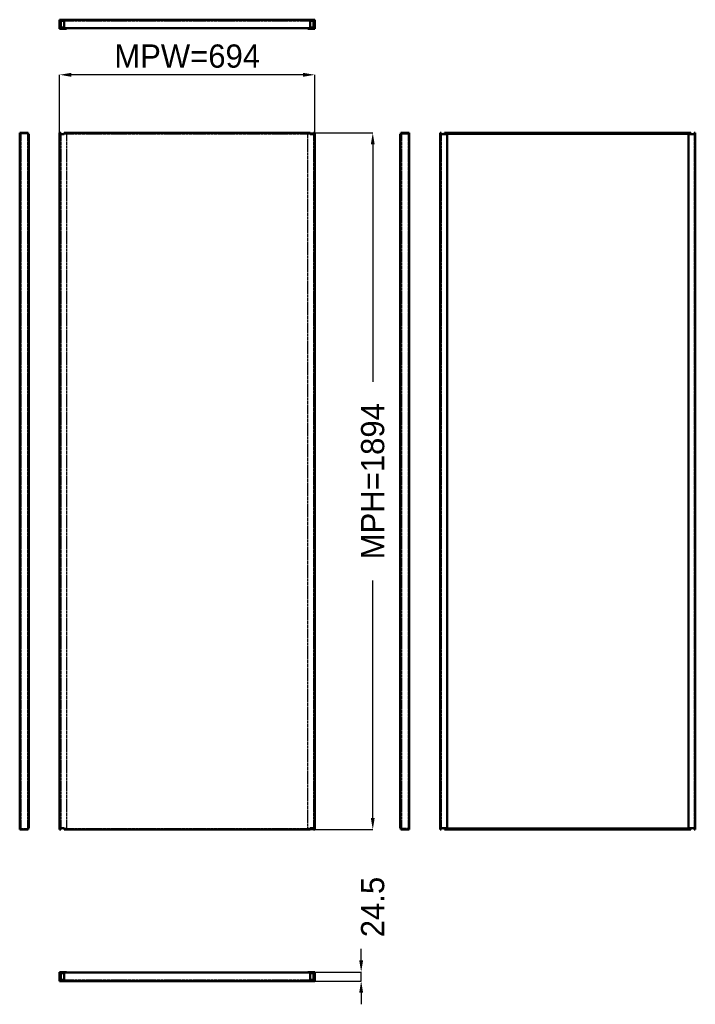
# Model space of a CAD drawing. Header units: millimetres. Extents: x 0 to 1838, y -63 to 2613.
import ezdxf

# ---------------------------------------------------------------- set-up
doc = ezdxf.new("R2010")
doc.units = ezdxf.units.MM
doc.linetypes.add('Dashed', pattern=[2, 1, -1])
for name, color, linetype, lineweight in [('AM_0', 7, 'Continuous', 50), ('AM_5', 3, 'Continuous', 25), ('AM_9', 6, 'Dashed', 25)]:
    doc.layers.add(name, color=color, linetype=linetype, lineweight=lineweight)
doc.dimstyles.new('ISO-25', dxfattribs={"dimtxt": 2.5, "dimasz": 2.5, "dimexe": 1.25, "dimexo": 0.625, "dimtad": 1, "dimtxsty": 'Standard', "dimcen": 2.5, "dimadec": 0, "dimazin": 0, "dimtfac": 1, "dimtmove": 0, "dimatfit": 3, "dimfxl": 1, "dimarcsym": 0})

# ---------------------------------------------------------------- blocks, each defined once
blk = doc.blocks.new('1_MP2008_0__P1_0_in_MP2008_0__1300')
at = {"layer": 'AM_0'}
for p, q in [((108.7, 24.5), (127.7, 24.5)), ((108.7, 24.5), (108.7, 0)), ((108.7, 20.5), (111.7, 20.5)), ((108.7, 4), (111.7, 4)), ((802.7, 0), (108.7, 0)), ((120.7, 21.5), (111.7, 21.5)), ((111.7, 3), (111.7, 21.5)), ((111.7, 3), (120.7, 3)), ((120.7, 23), (790.7, 23)), ((120.7, 0), (120.7, 23)), ((127.7, 24.5), (127.7, 23)), ((783.7, 24.5), (802.7, 24.5)), ((783.7, 23), (783.7, 24.5)), ((790.7, 0), (790.7, 23)), ((799.7, 21.5), (790.7, 21.5)), ((790.7, 3), (799.7, 3)), ((799.7, 21.5), (799.7, 3)), ((799.7, 20.5), (802.7, 20.5)), ((799.7, 4), (802.7, 4)), ((802.7, 24.5), (802.7, 0))]:
    blk.add_line(p, q, dxfattribs=at)
at = {"layer": 'AM_9'}
for p, q in [((127.7, 21.5), (120.7, 21.5)), ((120.7, 3), (790.7, 3)), ((127.7, 23), (127.7, 21.5)), ((783.7, 21.5), (783.7, 23)), ((790.7, 21.5), (783.7, 21.5))]:
    blk.add_line(p, q, dxfattribs=at)
blk = doc.blocks.new('2_MP2008_0__P1_0_in_MP2008_0__1300')
at = {"layer": 'AM_0'}
for p, q in [((0, 2305.8), (23, 2305.8)), ((0, 411.8), (0, 2305.8)), ((3, 2302.8), (3, 2301.8)), ((4, 2302.8), (3, 2302.8)), ((4, 2305.8), (4, 2301.8)), ((20.5, 2301.8), (20.5, 2305.8)), ((23, 2302.8), (20.5, 2302.8)), ((23, 2305.8), (23, 2302.8)), ((4, 2301.8), (0, 2301.8)), ((24.5, 2301.8), (20.5, 2301.8)), ((24.5, 2301.8), (24.5, 415.8)), ((0, 415.8), (4, 415.8)), ((23, 411.8), (0, 411.8)), ((3, 415.8), (3, 414.8)), ((3, 414.8), (4, 414.8)), ((4, 415.8), (4, 411.8)), ((20.5, 415.8), (24.5, 415.8)), ((20.5, 411.8), (20.5, 415.8)), ((20.5, 414.8), (23, 414.8)), ((23, 414.8), (23, 411.8))]:
    blk.add_line(p, q, dxfattribs=at)
at = {"layer": 'AM_9'}
for p, q in [((20.5, 2302.8), (4, 2302.8)), ((3, 2301.8), (3, 415.8)), ((21.5, 2301.8), (21.5, 415.8)), ((4, 414.8), (20.5, 414.8))]:
    blk.add_line(p, q, dxfattribs=at)
blk = doc.blocks.new('3_MP2008_0__P1_0_in_MP2008_0__1300')
at = {"layer": 'AM_0'}
for p, q in [((108.7, 2305.8), (108.7, 411.8)), ((108.7, 2305.8), (111.7, 2305.8)), ((111.7, 2301.8), (111.7, 2305.8)), ((120.7, 2305.8), (790.7, 2305.8)), ((120.7, 2301.8), (120.7, 2305.8)), ((790.7, 2301.8), (790.7, 2305.8)), ((799.7, 2305.8), (799.7, 2301.8)), ((799.7, 2305.8), (802.7, 2305.8)), ((802.7, 2305.8), (802.7, 411.8)), ((120.7, 2301.8), (108.7, 2301.8)), ((802.7, 2301.8), (790.7, 2301.8)), ((108.7, 415.8), (120.7, 415.8)), ((108.7, 411.8), (111.7, 411.8)), ((111.7, 411.8), (111.7, 415.8)), ((120.7, 411.8), (120.7, 415.8)), ((120.7, 411.8), (790.7, 411.8)), ((790.7, 415.8), (802.7, 415.8)), ((790.7, 411.8), (790.7, 415.8)), ((799.7, 415.8), (799.7, 411.8)), ((799.7, 411.8), (802.7, 411.8))]:
    blk.add_line(p, q, dxfattribs=at)
at = {"layer": 'AM_9'}
for p, q in [((120.7, 2302.8), (790.7, 2302.8)), ((111.7, 2301.8), (111.7, 415.8)), ((127.7, 2301.8), (120.7, 2301.8)), ((127.7, 2301.8), (127.7, 415.8)), ((790.7, 2301.8), (783.7, 2301.8)), ((783.7, 415.8), (783.7, 2301.8)), ((799.7, 2301.8), (799.7, 415.8)), ((120.7, 415.8), (127.7, 415.8)), ((120.7, 414.8), (790.7, 414.8)), ((783.7, 415.8), (790.7, 415.8))]:
    blk.add_line(p, q, dxfattribs=at)
blk = doc.blocks.new('4_MP2008_0__P1_0_in_MP2008_0__1300')
at = {"layer": 'AM_0'}
for p, q in [((1036.8, 2305.8), (1036.8, 2302.8)), ((1059.8, 2305.8), (1036.8, 2305.8)), ((1036.8, 2302.8), (1039.3, 2302.8)), ((1039.3, 2301.8), (1039.3, 2305.8)), ((1055.8, 2305.8), (1055.8, 2301.8)), ((1055.8, 2302.8), (1056.8, 2302.8)), ((1056.8, 2302.8), (1056.8, 2301.8)), ((1059.8, 411.8), (1059.8, 2305.8)), ((1035.3, 2301.8), (1035.3, 415.8)), ((1035.3, 2301.8), (1039.3, 2301.8)), ((1055.8, 2301.8), (1059.8, 2301.8)), ((1039.3, 415.8), (1035.3, 415.8)), ((1036.8, 414.8), (1036.8, 411.8)), ((1039.3, 414.8), (1036.8, 414.8)), ((1036.8, 411.8), (1059.8, 411.8)), ((1039.3, 411.8), (1039.3, 415.8)), ((1059.8, 415.8), (1055.8, 415.8)), ((1055.8, 415.8), (1055.8, 411.8)), ((1056.8, 414.8), (1055.8, 414.8)), ((1056.8, 415.8), (1056.8, 414.8))]:
    blk.add_line(p, q, dxfattribs=at)
at = {"layer": 'AM_9'}
for p, q in [((1039.3, 2302.8), (1055.8, 2302.8)), ((1038.3, 2301.8), (1038.3, 415.8)), ((1056.8, 2301.8), (1056.8, 415.8)), ((1055.8, 414.8), (1039.3, 414.8))]:
    blk.add_line(p, q, dxfattribs=at)
blk = doc.blocks.new('5_MP2008_0__P1_0_in_MP2008_0__1300')
at = {"layer": 'AM_0'}
for p, q in [((1147.1, 2305.8), (1144.1, 2305.8)), ((1144.1, 411.8), (1144.1, 2305.8)), ((1147.1, 2301.8), (1147.1, 2305.8)), ((1156.1, 2305.8), (1156.1, 2301.8)), ((1826.1, 2305.8), (1156.1, 2305.8)), ((1826.1, 2302.8), (1156.1, 2302.8)), ((1826.1, 2305.8), (1826.1, 2301.8)), ((1835.1, 2305.8), (1835.1, 2301.8)), ((1838.1, 2305.8), (1835.1, 2305.8)), ((1838.1, 411.8), (1838.1, 2305.8)), ((1163.1, 2301.8), (1144.1, 2301.8)), ((1163.1, 2301.8), (1163.1, 415.8)), ((1819.1, 415.8), (1819.1, 2301.8)), ((1838.1, 2301.8), (1819.1, 2301.8)), ((1144.1, 415.8), (1163.1, 415.8)), ((1144.1, 411.8), (1147.1, 411.8)), ((1147.1, 411.8), (1147.1, 415.8)), ((1156.1, 415.8), (1156.1, 411.8)), ((1826.1, 414.8), (1156.1, 414.8)), ((1826.1, 411.8), (1156.1, 411.8)), ((1819.1, 415.8), (1838.1, 415.8)), ((1826.1, 415.8), (1826.1, 411.8)), ((1835.1, 415.8), (1835.1, 411.8)), ((1838.1, 411.8), (1835.1, 411.8))]:
    blk.add_line(p, q, dxfattribs=at)
at = {"layer": 'AM_9'}
for p, q in [((1147.1, 2301.8), (1147.1, 415.8)), ((1835.1, 2301.8), (1835.1, 415.8))]:
    blk.add_line(p, q, dxfattribs=at)
blk = doc.blocks.new('6_MP2008_0__P1_0_in_MP2008_0__1300')
at = {"layer": 'AM_0'}
for p, q in [((108.7, 2613.4), (802.7, 2613.4)), ((108.7, 2613.4), (108.7, 2588.9)), ((108.7, 2609.4), (111.7, 2609.4)), ((120.7, 2610.4), (111.7, 2610.4)), ((111.7, 2591.9), (111.7, 2610.4)), ((120.7, 2590.4), (120.7, 2613.4)), ((790.7, 2590.4), (790.7, 2613.4)), ((799.7, 2610.4), (790.7, 2610.4)), ((799.7, 2610.4), (799.7, 2591.9)), ((799.7, 2609.4), (802.7, 2609.4)), ((802.7, 2613.4), (802.7, 2588.9)), ((108.7, 2592.9), (111.7, 2592.9)), ((127.7, 2588.9), (108.7, 2588.9)), ((111.7, 2591.9), (120.7, 2591.9)), ((120.7, 2590.4), (790.7, 2590.4)), ((127.7, 2588.9), (127.7, 2590.4)), ((783.7, 2588.9), (783.7, 2590.4)), ((802.7, 2588.9), (783.7, 2588.9)), ((790.7, 2591.9), (799.7, 2591.9)), ((802.7, 2592.9), (799.7, 2592.9))]:
    blk.add_line(p, q, dxfattribs=at)
at = {"layer": 'AM_9'}
for p, q in [((120.7, 2610.4), (790.7, 2610.4)), ((120.7, 2591.9), (127.7, 2591.9)), ((127.7, 2590.4), (127.7, 2591.9)), ((783.7, 2591.9), (790.7, 2591.9)), ((783.7, 2590.4), (783.7, 2591.9))]:
    blk.add_line(p, q, dxfattribs=at)
blk = doc.blocks.new('*D7')
at = {"layer": 'AM_5', "color": 0, "lineweight": -2}
for p, q in [((929, 56.1), (929, 87.6)), ((108.7, 24.5), (929, 24.5)), ((108.7, 0), (929, 0)), ((929, 0), (929, 24.5)), ((929, -31.6), (929, -63.1))]:
    blk.add_line(p, q, dxfattribs=at)
at = {"layer": 'AM_5', "color": 0}
for points in [[(923.7, 56.1), (934.3, 56.1), (929, 24.5)], [(934.3, -31.6), (923.7, -31.6), (929, 0)]]:
    blk.add_solid(points, dxfattribs=at)
at = {"layer": 'Defpoints', "color": 0}
for p in [(108.7, 24.5), (108.7, 0), (929, 24.5)]:
    blk.add_point(p, dxfattribs=at)
at = {"layer": 'AM_5', "color": 0, "insert": (960.6, 201.3), "char_height": 63.13, "attachment_point": 5, "rotation": 90}
blk.add_mtext('24.5', dxfattribs=at)
blk = doc.blocks.new('*D8')
at = {"layer": 'AM_5', "color": 0, "lineweight": -2}
for p, q in [((120.7, 2305.8), (960.6, 2305.8)), ((960.6, 2274.2), (960.6, 1628.7)), ((960.6, 443.3), (960.6, 1088.8)), ((120.7, 411.8), (960.6, 411.8))]:
    blk.add_line(p, q, dxfattribs=at)
at = {"layer": 'AM_5', "color": 0}
for points in [[(965.8, 2274.2), (955.3, 2274.2), (960.6, 2305.8)], [(955.3, 443.3), (965.8, 443.3), (960.6, 411.8)]]:
    blk.add_solid(points, dxfattribs=at)
at = {"layer": 'Defpoints', "color": 0}
for p in [(120.7, 2305.8), (929, 2305.8), (120.7, 411.8)]:
    blk.add_point(p, dxfattribs=at)
at = {"layer": 'AM_5', "color": 0, "insert": (960.6, 1358.8), "char_height": 63.13, "attachment_point": 5, "rotation": 90}
blk.add_mtext('MPH=1894', dxfattribs=at)
blk = doc.blocks.new('*D9')
at = {"layer": 'AM_5', "color": 0, "lineweight": -2}
for p, q in [((108.7, 2305.8), (108.7, 2463.6)), ((771.2, 2463.6), (140.3, 2463.6)), ((802.7, 2305.8), (802.7, 2463.6))]:
    blk.add_line(p, q, dxfattribs=at)
at = {"layer": 'AM_5', "color": 0}
for points in [[(140.3, 2468.9), (140.3, 2458.3), (108.7, 2463.6)], [(771.2, 2458.3), (771.2, 2468.9), (802.7, 2463.6)]]:
    blk.add_solid(points, dxfattribs=at)
at = {"layer": 'Defpoints', "color": 0}
for p in [(108.7, 2432), (108.7, 2305.8), (802.7, 2305.8)]:
    blk.add_point(p, dxfattribs=at)
at = {"layer": 'AM_5', "color": 0, "insert": (455.7, 2514.1), "char_height": 63.13, "attachment_point": 5}
blk.add_mtext('MPW=694', dxfattribs=at)

msp = doc.modelspace()

# ---------------------------------------------------------------- block references
for name in ['6_MP2008_0__P1_0_in_MP2008_0__1300', '2_MP2008_0__P1_0_in_MP2008_0__1300', '3_MP2008_0__P1_0_in_MP2008_0__1300', '4_MP2008_0__P1_0_in_MP2008_0__1300', '5_MP2008_0__P1_0_in_MP2008_0__1300', '1_MP2008_0__P1_0_in_MP2008_0__1300']:
    msp.add_blockref(name, (0, 0))

# ---------------------------------------------------------------- dimensions: what is measured, and where the dimension line sits
at = {"layer": 'AM_5'}
dim = msp.add_linear_dim(base=(108.736, 2463.61), p1=(802.736, 2305.776), p2=(108.736, 2305.776), text='MPW=694', dimstyle='ISO-25', override={"dimtxt": 63.133333, "dimasz": 31.566667, "dimexe": 0, "dimexo": 0, "dimgap": 18.94}, dxfattribs=at)
dim.commit()
dim.dimension.update_dxf_attribs({"geometry": '*D9', "text_midpoint": (455.736, 2463.61), "dimtype": 160})
for base, p1, p2, text, picture, middle in [((960.57, 2305.776), (120.736, 411.776), (120.736, 2305.776), 'MPH=1894', '*D8', (960.57, 1358.776)), ((929.003, 24.5), (108.736, 0), (108.736, 24.5), '24.5', '*D7', (960.57, 201.273))]:
    dim = msp.add_linear_dim(base=base, p1=p1, p2=p2, angle=90, text=text, dimstyle='ISO-25', override={"dimtxt": 63.133333, "dimasz": 31.566667, "dimexe": 0, "dimexo": 0, "dimgap": 18.94}, dxfattribs=at)
    dim.commit()
    dim.dimension.update_dxf_attribs({"geometry": picture, "text_midpoint": middle, "dimtype": 160, "text_rotation": 90})

doc.saveas('drawing.dxf')
